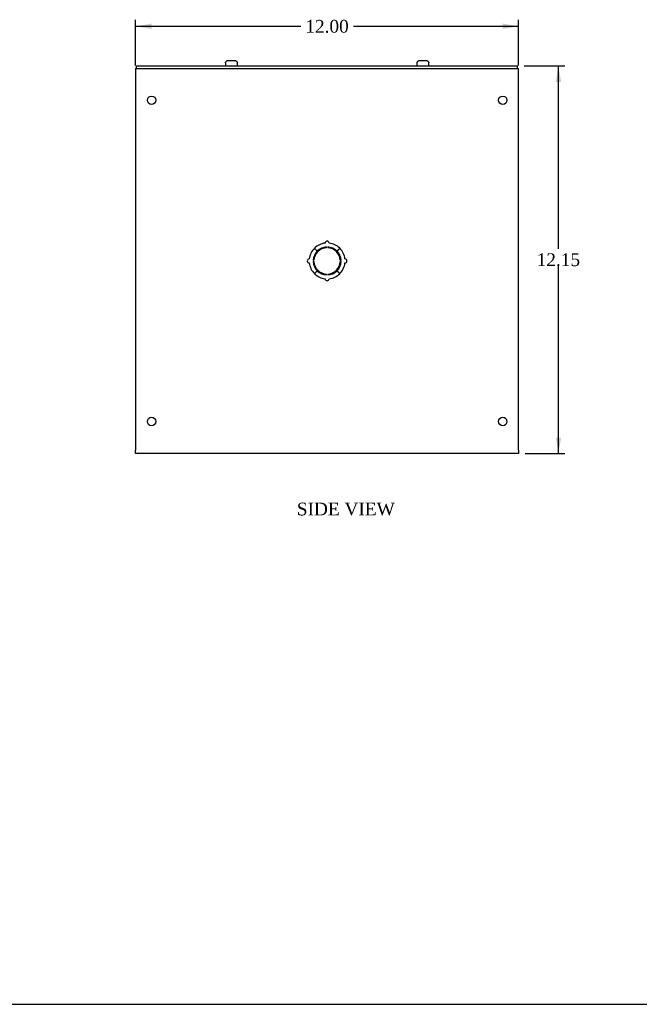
# Model space of a CAD drawing. Header units: inches. Extents: x 0.2 to 77.9, y -0.5 to 51.8.
# Tile 2 of 4: x 39.1 to 58.5, y 0.1 to 30.9. Entities that reach past the tile are written whole.
import ezdxf
from ezdxf.enums import TextEntityAlignment as Align

# ---------------------------------------------------------------- set-up
doc = ezdxf.new("R2010")
doc.units = ezdxf.units.IN
doc.header["$MEASUREMENT"] = 0
for name, color, linetype in [('COM56316-3', 7, 'Continuous'), ('COM70725-1', 7, 'Continuous'), ('Default', 7, 'Continuous'), ('SCS19515', 7, 'Continuous')]:
    doc.layers.add(name, color=color, linetype=linetype)
doc.styles.add('SEACAD_Times_New_Roman', font='times.ttf')
doc.dimstyles.new('HAMMOND_(STH_-_66x44)', dxfattribs={"dimtxt": 0.4, "dimasz": 0.5, "dimexe": 0.2, "dimexo": 0.2, "dimgap": 0.1, "dimtad": 0, "dimtih": 1, "dimtoh": 1, "dimzin": 0, "dimdsep": 46, "dimtxsty": 'SEACAD_Times_New_Roman', "dimblk1": '_SE_FILLED', "dimblk2": '_SE_FILLED', "dimsah": 1, "dimcen": 0.2, "dimadec": 0, "dimazin": 0, "dimtfac": 0.8, "dimtofl": 0, "dimtmove": 0, "dimatfit": 3, "dimfxl": 1, "dimtolj": 1, "dimtzin": 0, "dimarcsym": 0})

# ---------------------------------------------------------------- blocks, each defined once
blk = doc.blocks.new('SE3')
at = {"layer": 'COM56316-3', "color": 7, "linetype": 'Continuous'}
for p, q in [((42.726, 29.492), (54.664, 29.492)), ((42.726, 29.414), (42.726, 29.492)), ((42.726, 29.414), (54.664, 29.414)), ((54.664, 29.414), (54.664, 29.492))]:
    blk.add_line(p, q, dxfattribs=at)
at = {"layer": 'COM70725-1', "color": 7, "linetype": 'Continuous'}
for p, q in [((42.695, 29.414), (42.726, 29.414)), ((42.695, 29.414), (42.695, 29.306)), ((54.664, 29.414), (54.695, 29.414)), ((54.695, 29.306), (54.695, 29.414)), ((42.695, 29.306), (42.695, 17.45)), ((54.695, 17.45), (54.695, 29.306)), ((48.295, 23.774), (48.384, 23.686)), ((48.387, 23.689), (48.299, 23.777)), ((48.675, 23.79), (48.675, 23.815)), ((48.715, 23.815), (48.715, 23.79)), ((49.091, 23.777), (49.003, 23.689)), ((49.006, 23.686), (49.094, 23.774)), ((48.258, 23.398), (48.283, 23.398)), ((48.283, 23.358), (48.258, 23.358)), ((49.107, 23.398), (49.132, 23.398)), ((49.132, 23.358), (49.107, 23.358)), ((48.384, 23.07), (48.295, 22.982)), ((48.299, 22.979), (48.387, 23.067)), ((48.675, 22.941), (48.675, 22.966)), ((48.715, 22.966), (48.715, 22.941)), ((49.003, 23.067), (49.091, 22.979)), ((49.094, 22.982), (49.006, 23.07)), ((42.695, 17.342), (42.695, 17.45)), ((54.695, 17.342), (42.695, 17.342)), ((54.695, 17.45), (54.695, 17.342))]:
    blk.add_line(p, q, dxfattribs=at)
for centre in [(43.195, 28.414), (54.195, 28.414), (43.195, 18.342), (54.195, 18.342)]:
    blk.add_circle(centre, 0.133, dxfattribs=at)
for centre, radius, start, end in [((48.695, 23.378), 0.563, 135.25, 173.6206), ((48.695, 23.378), 0.413, 92.7791, 177.2209), ((48.695, 23.378), 0.563, 96.3794, 134.75), ((48.695, 23.378), 0.438, 92.6201, 134.75), ((48.695, 23.937), 0.0625, 0, 180), ((48.695, 23.378), 0.438, 45.25, 87.3799), ((48.695, 23.378), 0.413, 2.7791, 87.2209), ((48.695, 23.378), 0.562, 45.25, 83.6206), ((48.695, 23.378), 0.562, 6.3794, 44.75), ((48.695, 23.378), 0.438, 135.25, 177.3799), ((48.695, 23.378), 0.438, 2.6201, 44.75), ((48.136, 23.378), 0.0625, 90, 270), ((48.695, 23.378), 0.563, 186.3794, 224.75), ((48.695, 23.378), 0.438, 182.6201, 224.75), ((48.695, 23.378), 0.413, 182.7791, 267.2209), ((48.695, 23.378), 0.413, 272.7791, 357.2209), ((48.695, 23.378), 0.438, 315.25, 357.3799), ((48.695, 23.378), 0.562, 315.25, 353.6206), ((49.254, 23.378), 0.0625, 270, 90), ((48.695, 23.378), 0.562, 225.25, 263.6206), ((48.695, 23.378), 0.438, 225.25, 267.3799), ((48.695, 23.378), 0.438, 272.6201, 314.75), ((48.695, 23.378), 0.562, 276.3794, 314.75), ((48.695, 22.819), 0.0625, 180, 0)]:
    blk.add_arc(centre, radius, start, end, dxfattribs=at)
at = {"layer": 'SCS19515', "color": 7, "linetype": 'Continuous'}
for p, q in [((45.602, 29.667), (45.788, 29.667)), ((51.602, 29.667), (51.788, 29.667)), ((45.507, 29.577), (45.507, 29.517)), ((45.511, 29.592), (45.509, 29.592)), ((45.879, 29.592), (45.881, 29.592)), ((45.882, 29.517), (45.882, 29.577)), ((51.507, 29.577), (51.507, 29.517)), ((51.511, 29.592), (51.509, 29.592)), ((51.879, 29.592), (51.881, 29.592)), ((51.882, 29.517), (51.882, 29.577))]:
    blk.add_line(p, q, dxfattribs=at)
for centre, radius, start, end in [((45.597, 29.577), 0.09, 170.4059, 180), ((45.532, 29.517), 0.025, 180, 270), ((45.857, 29.517), 0.025, 270, 0), ((45.792, 29.577), 0.09, 0, 9.5941), ((51.597, 29.577), 0.09, 170.4059, 180), ((51.532, 29.517), 0.025, 180, 270), ((51.857, 29.517), 0.025, 270, 0), ((51.792, 29.577), 0.09, 0, 9.5941)]:
    blk.add_arc(centre, radius, start, end, dxfattribs=at)
for points in [[(45.511, 29.592), (45.512, 29.597), (45.513, 29.602), (45.517, 29.613), (45.519, 29.617), (45.525, 29.627), (45.528, 29.631), (45.535, 29.639), (45.539, 29.643), (45.547, 29.65), (45.551, 29.653), (45.561, 29.658), (45.566, 29.66), (45.576, 29.663), (45.581, 29.665), (45.591, 29.667), (45.597, 29.667), (45.602, 29.667)], [(45.788, 29.667), (45.793, 29.667), (45.798, 29.667), (45.809, 29.665), (45.814, 29.663), (45.824, 29.66), (45.829, 29.658), (45.838, 29.653), (45.843, 29.65), (45.851, 29.643), (45.855, 29.639), (45.862, 29.631), (45.865, 29.627), (45.87, 29.617), (45.873, 29.612), (45.876, 29.602), (45.878, 29.597), (45.879, 29.592)], [(51.511, 29.592), (51.512, 29.597), (51.513, 29.602), (51.517, 29.613), (51.519, 29.617), (51.525, 29.627), (51.528, 29.631), (51.535, 29.639), (51.539, 29.643), (51.547, 29.65), (51.551, 29.653), (51.561, 29.658), (51.566, 29.66), (51.576, 29.663), (51.581, 29.665), (51.591, 29.667), (51.597, 29.667), (51.602, 29.667)], [(51.788, 29.667), (51.793, 29.667), (51.798, 29.667), (51.809, 29.665), (51.814, 29.663), (51.824, 29.66), (51.829, 29.658), (51.838, 29.653), (51.843, 29.65), (51.851, 29.643), (51.855, 29.639), (51.862, 29.631), (51.865, 29.627), (51.87, 29.617), (51.873, 29.612), (51.876, 29.602), (51.878, 29.597), (51.879, 29.592)]]:
    blk.add_open_spline(points, degree=3, knots=[0, 0, 0, 0, 0.125, 0.125, 0.25, 0.25, 0.375, 0.375, 0.5, 0.5, 0.625, 0.625, 0.75, 0.75, 0.875, 0.875, 1, 1, 1, 1], dxfattribs=at)
blk = doc.blocks.new('DMBLK324')
at = {"layer": 'Default', "linetype": 'Continuous', "transparency": 16777216}
for points in [[(43.195, 30.818), (42.695, 30.735), (43.195, 30.651)], [(54.195, 30.818), (54.195, 30.651), (54.695, 30.735)]]:
    blk.add_hatch(color=7, dxfattribs=at).paths.add_polyline_path(points)
at = {"layer": 'Default', "color": 7, "linetype": 'Continuous', "transparency": 16777216}
for p, q in [((42.695, 29.506), (42.695, 30.935)), ((54.695, 29.506), (54.695, 30.935)), ((42.695, 30.735), (47.872, 30.735)), ((49.517, 30.735), (54.695, 30.735))]:
    blk.add_line(p, q, dxfattribs=at)
at = {"layer": 'Default', "color": 7, "linetype": 'Continuous', "transparency": 16777216, "style": 'SEACAD_Times_New_Roman'}
blk.add_text('12.00', height=0.4, dxfattribs=at).set_placement((48.012, 30.935), align=Align.TOP_LEFT)
blk = doc.blocks.new('_SE_FILLED')
at = {"color": 0}
blk.add_line((0, 0), (-1, 0), dxfattribs=at)
blk.add_solid([(0, 0), (-1, -0.1665), (-1, 0.1665), (0, 0)], dxfattribs=at)
blk = doc.blocks.new('DMBLK325')
at = {"layer": 'Default', "linetype": 'Continuous', "transparency": 16777216}
for points in [[(56.026, 28.992), (55.942, 29.492), (55.859, 28.992)], [(56.026, 17.842), (55.859, 17.842), (55.942, 17.342)]]:
    blk.add_hatch(color=7, dxfattribs=at).paths.add_polyline_path(points)
at = {"layer": 'Default', "color": 7, "linetype": 'Continuous', "transparency": 16777216}
for p, q in [((54.864, 29.492), (56.142, 29.492)), ((55.942, 23.757), (55.942, 29.492)), ((55.942, 17.342), (55.942, 23.217)), ((54.895, 17.342), (56.142, 17.342))]:
    blk.add_line(p, q, dxfattribs=at)
at = {"layer": 'Default', "color": 7, "linetype": 'Continuous', "transparency": 16777216, "style": 'SEACAD_Times_New_Roman'}
blk.add_text('12.15', height=0.4, dxfattribs=at).set_placement((55.26, 23.617), align=Align.TOP_LEFT)
blk = doc.blocks.new('BORDER')
at = {"layer": 'Default', "color": 7, "linetype": 'Continuous'}
blk.add_line((-41.86, 0), (0, 0), dxfattribs=at)

msp = doc.modelspace()

# ---------------------------------------------------------------- block references
at = {"layer": 'Default', "color": 7, "xscale": 1.855, "yscale": 1.855, "zscale": 1.855}
msp.add_blockref('BORDER', (77.888, 0.072), dxfattribs=at)
at = {"layer": 'Default'}
msp.add_blockref('SE3', (0, 0), dxfattribs=at)

# ---------------------------------------------------------------- texts
at = {"layer": 'Default', "color": 7, "linetype": 'Continuous', "style": 'SEACAD_Times_New_Roman'}
msp.add_text('SIDE VIEW', height=0.4, dxfattribs=at).set_placement((47.745, 15.801), align=Align.TOP_LEFT)

# ---------------------------------------------------------------- dimensions: what is measured, and where the dimension line sits
at = {"layer": 'Default', "color": 7, "linetype": 'Continuous'}
for base, p1, p2, angle, picture, middle in [((42.695, 30.735), (42.695, 29.306), (54.695, 29.306), 0, 'DMBLK324', (48.695, 30.735)), ((55.942, 17.342), (54.695, 17.342), (54.664, 29.492), 90.1474, 'DMBLK325', (55.942, 23.417))]:
    dim = msp.add_linear_dim(base=base, p1=p1, p2=p2, angle=angle, text='\\A1;<>', dimstyle='HAMMOND_(STH_-_66x44)', dxfattribs=at)
    dim.commit()
    dim.dimension.update_dxf_attribs({"geometry": picture, "text_midpoint": middle, "dimtype": 161})

doc.saveas('drawing.dxf')
